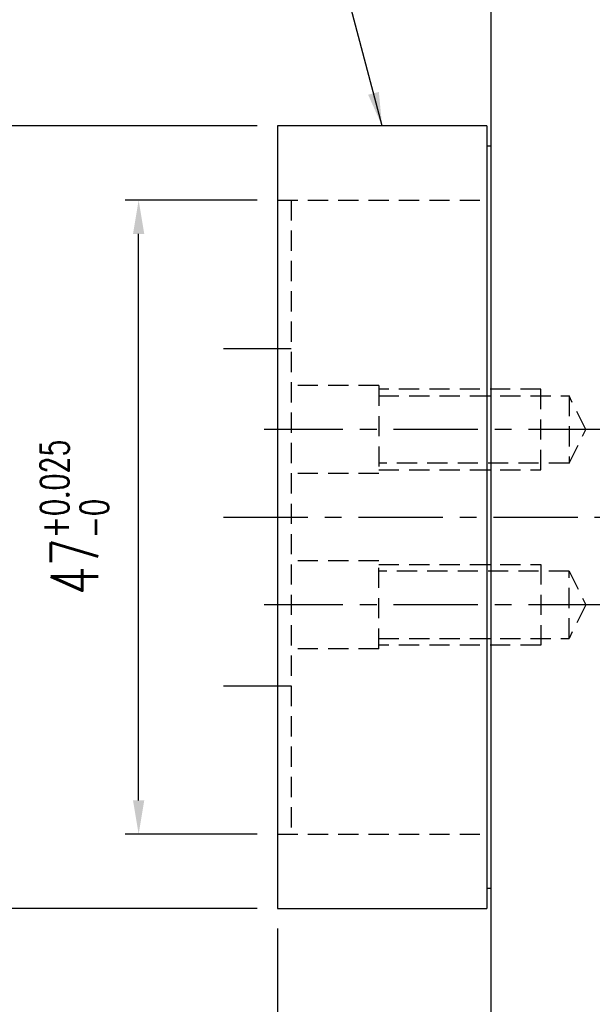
# Model space of a CAD drawing. Header units: millimetres. Extents: x -64 to 412, y -78 to 104.
# Tile 3 of 99: x 71 to 113, y -36 to 37. Entities that reach past the tile are written whole.
import ezdxf

# ---------------------------------------------------------------- set-up
doc = ezdxf.new("R2010")
doc.units = ezdxf.units.MM
doc.linetypes.add('CENTER', pattern=[2, 1.25, -0.25, 0.25, -0.25])
doc.linetypes.add('DASHED', pattern=[0.75, 0.5, -0.25])
for name, color, linetype in [('CL', 1, 'CENTER'), ('DIM', 4, 'Continuous'), ('HID', 2, 'DASHED'), ('OUT', 3, 'Continuous')]:
    doc.layers.add(name, color=color, linetype=linetype)
doc.styles.add('DIM-7', font='SIMPLEX.shx', dxfattribs={"width": 0.7, "bigfont": 'chineset.shx'})
doc.dimstyles.new('CNS', dxfattribs={"dimtxt": 3.5, "dimasz": 2.5, "dimexe": 1, "dimexo": 1.5, "dimgap": 0.09, "dimtad": 0, "dimdsep": 46, "dimtxsty": 'DIM-7', "dimcen": 0.09, "dimclrd": 1, "dimclre": 1, "dimclrt": 4, "dimadec": 0, "dimazin": 0, "dimtfac": 1, "dimtix": 1, "dimtmove": 2, "dimatfit": 3, "dimfxl": 1, "dimtvp": 0.971429, "dimtolj": 1, "dimarcsym": 0})

# ---------------------------------------------------------------- blocks, each defined once
blk = doc.blocks.new('*D0')
at = {"layer": 'DEFPOINTS', "color": 0, "transparency": 16777216}
for p in [(68.547, 29), (90, 29), (90, -29)]:
    blk.add_point(p, dxfattribs=at)
at = {"layer": 'DIM', "color": 0, "lineweight": -2, "transparency": 16777216}
for p, q in [((88.5, 29), (67.547, 29)), ((68.547, -26.5), (68.547, 26.5)), ((88.5, -29), (67.547, -29))]:
    blk.add_line(p, q, dxfattribs=at)
at = {"layer": 'DIM', "color": 0, "transparency": 16777216}
for points in [[(68.13, 26.5), (68.964, 26.5), (68.547, 29)], [(68.13, -26.5), (68.964, -26.5), (68.547, -29)]]:
    blk.add_solid(points, dxfattribs=at)
at = {"layer": 'DIM', "color": 0, "transparency": 16777216, "insert": (63.787, 0), "char_height": 3.5, "attachment_point": 5, "rotation": 90, "style": 'DIM-7'}
blk.add_mtext('\\A1;%%C58{\\H2.100000;\\S 0^ -0.03;}', dxfattribs=at)
blk = doc.blocks.new('*D3')
at = {"layer": 'DEFPOINTS', "color": 0, "transparency": 16777216}
for p in [(79.709, 23.5), (90, 23.5), (90, -23.5)]:
    blk.add_point(p, dxfattribs=at)
at = {"layer": 'DIM', "color": 0, "lineweight": -2, "transparency": 16777216}
for p, q in [((88.5, 23.5), (78.709, 23.5)), ((79.709, -21), (79.709, 21)), ((88.5, -23.5), (78.709, -23.5))]:
    blk.add_line(p, q, dxfattribs=at)
at = {"layer": 'DIM', "color": 0, "transparency": 16777216}
for points in [[(79.292, 21), (80.125, 21), (79.709, 23.5)], [(79.292, -21), (80.125, -21), (79.709, -23.5)]]:
    blk.add_solid(points, dxfattribs=at)
at = {"layer": 'DIM', "color": 0, "transparency": 16777216, "insert": (74.949, 0), "char_height": 3.5, "attachment_point": 5, "rotation": 90, "style": 'DIM-7'}
blk.add_mtext('\\A1;47{\\H2.100000;\\S+0.025^ -0;}', dxfattribs=at)
blk = doc.blocks.new('*D4')
at = {"layer": 'DEFPOINTS', "color": 0, "transparency": 16777216}
for p in [(57.42, 46), (105.8, 46), (105.8, -46)]:
    blk.add_point(p, dxfattribs=at)
at = {"layer": 'DIM', "color": 0, "lineweight": -2, "transparency": 16777216}
for p, q in [((104.3, 46), (56.42, 46)), ((57.42, -43.5), (57.42, 43.5)), ((104.3, -46), (56.42, -46))]:
    blk.add_line(p, q, dxfattribs=at)
at = {"layer": 'DIM', "color": 0, "transparency": 16777216}
for points in [[(57.004, 43.5), (57.837, 43.5), (57.42, 46)], [(57.004, -43.5), (57.837, -43.5), (57.42, -46)]]:
    blk.add_solid(points, dxfattribs=at)
at = {"layer": 'DIM', "color": 0, "transparency": 16777216, "insert": (54.02, 0), "char_height": 3.5, "attachment_point": 5, "rotation": 90, "style": 'DIM-7'}
blk.add_mtext('\\A1;%%C92', dxfattribs=at)
blk = doc.blocks.new('*D5')
at = {"layer": 'DEFPOINTS', "color": 0, "transparency": 16777216}
for p in [(90, -29), (105.8, -46), (90, -59.232)]:
    blk.add_point(p, dxfattribs=at)
at = {"layer": 'DIM', "color": 0, "lineweight": -2, "transparency": 16777216}
for p, q in [((90, -30.5), (90, -60.232)), ((105.8, -47.5), (105.8, -60.232)), ((103.3, -59.232), (92.5, -59.232))]:
    blk.add_line(p, q, dxfattribs=at)
at = {"layer": 'DIM', "color": 0, "transparency": 16777216}
for points in [[(92.5, -58.815), (92.5, -59.649), (90, -59.232)], [(103.3, -58.815), (103.3, -59.649), (105.8, -59.232)]]:
    blk.add_solid(points, dxfattribs=at)
at = {"layer": 'DIM', "color": 0, "transparency": 16777216, "insert": (97.9, -55.832), "char_height": 3.5, "attachment_point": 5, "style": 'DIM-7'}
blk.add_mtext('\\A1;15.8', dxfattribs=at)
blk = doc.blocks.new('*D8')
at = {"layer": 'DEFPOINTS', "color": 0, "transparency": 16777216}
for p in [(155, -23.5), (90, -29), (90, -71.762)]:
    blk.add_point(p, dxfattribs=at)
at = {"layer": 'DIM', "color": 0, "lineweight": -2, "transparency": 16777216}
for p, q in [((155, -25), (155, -72.762)), ((90, -30.5), (90, -72.762)), ((152.5, -71.762), (92.5, -71.762))]:
    blk.add_line(p, q, dxfattribs=at)
at = {"layer": 'DIM', "color": 0, "transparency": 16777216}
for points in [[(92.5, -71.345), (92.5, -72.178), (90, -71.762)], [(152.5, -71.345), (152.5, -72.178), (155, -71.762)]]:
    blk.add_solid(points, dxfattribs=at)
at = {"layer": 'DIM', "color": 0, "transparency": 16777216, "insert": (122.5, -68.362), "char_height": 3.5, "attachment_point": 5, "style": 'DIM-7'}
blk.add_mtext('\\A1;65', dxfattribs=at)

msp = doc.modelspace()

# ---------------------------------------------------------------- linework, layer by layer
at = {"layer": 'CL', "color": 0, "ltscale": 5}
for p, q in [((114.85, 6.498), (89, 6.498)), ((86, 0), (162.74, 0)), ((114.85, -6.498), (89, -6.498))]:
    msp.add_line(p, q, dxfattribs=at)
at = {"layer": 'HID', "color": 0, "ltscale": 3}
for p, q in [((90, 23.5), (105.5, 23.5)), ((91, 23.5), (91, -23.5)), ((90, 12.5), (91, 12.5)), ((97.5, 9.748), (91, 9.748)), ((97.5, 9.748), (97.5, 3.248)), ((109.5, 9.498), (97.5, 9.498)), ((109.5, 3.498), (109.5, 9.498)), ((97.5, 8.998), (111.6, 8.998)), ((112.85, 6.498), (111.6, 8.998)), ((111.6, 8.998), (111.6, 3.998)), ((111.6, 3.998), (112.85, 6.498)), ((111.6, 3.998), (97.5, 3.998)), ((97.5, 3.248), (91, 3.248)), ((97.5, 3.498), (109.5, 3.498)), ((97.5, -3.248), (91, -3.248)), ((97.5, -9.748), (97.5, -3.248)), ((97.5, -3.498), (109.5, -3.498)), ((109.5, -3.498), (109.5, -9.498)), ((111.6, -3.998), (97.5, -3.998)), ((111.6, -3.998), (112.85, -6.498)), ((111.6, -8.998), (111.6, -3.998)), ((112.85, -6.498), (111.6, -8.998)), ((97.5, -8.998), (111.6, -8.998)), ((97.5, -9.748), (91, -9.748)), ((109.5, -9.498), (97.5, -9.498)), ((90, -12.5), (91, -12.5)), ((90, -23.5), (105.5, -23.5))]:
    msp.add_line(p, q, dxfattribs=at)
at = {"layer": 'OUT', "color": 0}
for p, q in [((105.8, 46), (105.8, 0)), ((105.5, 29), (90, 29)), ((90, 29), (90, 0)), ((105.5, 29), (105.5, 0)), ((105.8, 27.5), (105.5, 27.5)), ((90, 0), (90, -29)), ((105.5, 0), (105.5, -29)), ((105.8, 0), (105.8, -46)), ((105.5, -27.5), (105.8, -27.5)), ((90, -29), (105.5, -29))]:
    msp.add_line(p, q, dxfattribs=at)
at = {"layer": 'OUT', "color": 7}
for p, q in [((86, 12.5), (90, 12.5)), ((86, -12.5), (90, -12.5))]:
    msp.add_line(p, q, dxfattribs=at)
at = {"layer": 'OUT', "color": 0}
msp.add_point((91, 0), dxfattribs=at)

# ---------------------------------------------------------------- dimensions: what is measured, and where the dimension line sits
at = {"layer": 'DIM', "color": 0}
for base, p1, p2, override, picture, middle in [((57.42, 46), (105.8, -46), (105.8, 46), {"dimclrd": 0, "dimclre": 0, "dimclrt": 0}, '*D4', (54.02, 0)), ((68.547, 29), (90, -29), (90, 29), {"dimclrd": 0, "dimclre": 0, "dimclrt": 0, "dimtol": 1, "dimtm": 0.03, "dimtfac": 0.6}, '*D0', (63.787, 0))]:
    dim = msp.add_linear_dim(base=base, p1=p1, p2=p2, angle=90, text='%%C<>', dimstyle='CNS', override=override, dxfattribs=at)
    dim.commit()
    dim.dimension.update_dxf_attribs({"geometry": picture, "text_midpoint": middle})
dim = msp.add_linear_dim(base=(79.709, 23.5), p1=(90, -23.5), p2=(90, 23.5), angle=90, dimstyle='CNS', override={"dimse1": 0, "dimsd1": 0, "dimclrd": 0, "dimclre": 0, "dimclrt": 0, "dimtol": 1, "dimtp": 0.025, "dimtm": 1e-09, "dimtfac": 0.6, "dimtdec": 3}, dxfattribs=at)
dim.commit()
dim.dimension.update_dxf_attribs({"geometry": '*D3', "text_midpoint": (74.949, 0)})
for base, p1, picture, middle in [((90, -71.762), (155, -23.5), '*D8', (122.5, -68.362)), ((90, -59.232), (105.8, -46), '*D5', (97.9, -55.832))]:
    dim = msp.add_linear_dim(base=base, p1=p1, p2=(90, -29), dimstyle='CNS', override={"dimclrd": 0, "dimclre": 0, "dimclrt": 0}, dxfattribs=at)
    dim.commit()
    dim.dimension.update_dxf_attribs({"geometry": picture, "text_midpoint": middle})

# ---------------------------------------------------------------- leaders
at = {"layer": 'DIM', "color": 0, "annotation_type": 0, "has_hookline": 1, "hookline_direction": 1, "text_width": 46.594}
msp.add_leader([(97.75, 29), (91.43, 52.926), (88.93, 52.926)], dimstyle='CNS', override={"dimgap": 0.09, "dimtad": 1, "dimclrd": 0, "dimclre": 4}, dxfattribs=at)

doc.saveas('drawing.dxf')
